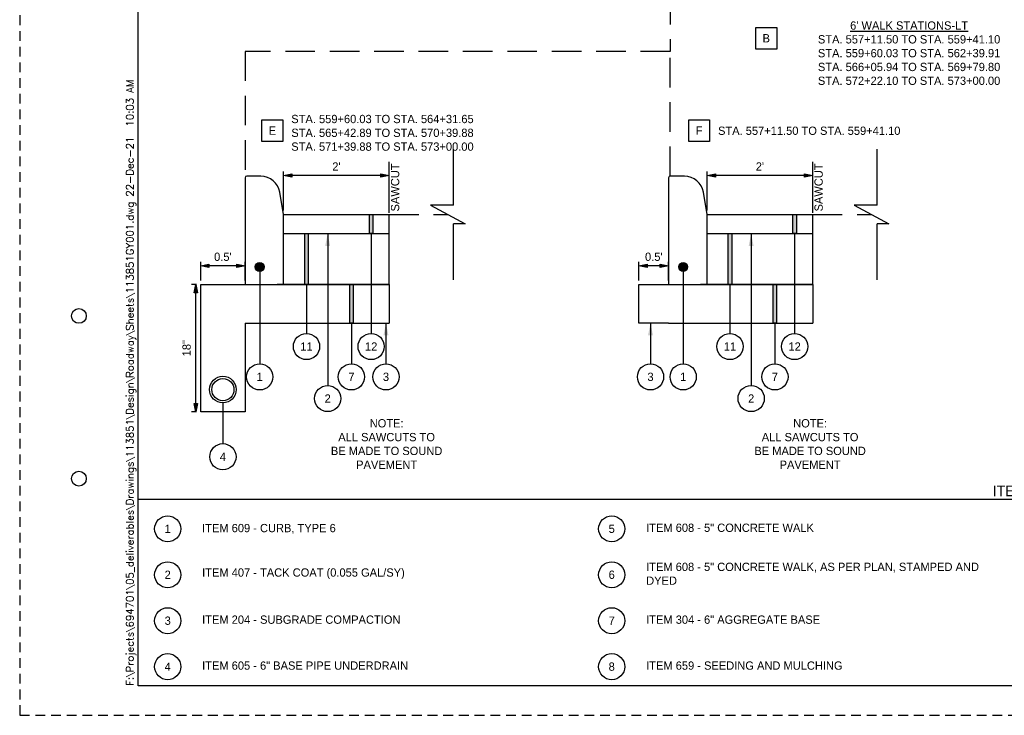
# Paper-space layout '113851GY001' of a CAD drawing. Header units: feet. Extents: x 0 to 55.7, y 0 to 22.
# Tile 1 of 21: x 0 to 16.6, y 0 to 11.8. Entities that reach past the tile are written whole.
import ezdxf
from ezdxf.enums import TextEntityAlignment as Align

# ---------------------------------------------------------------- set-up
doc = ezdxf.new("R2010")
doc.units = ezdxf.units.FT
doc.header["$MEASUREMENT"] = 0
doc.linetypes.add('DASHED', pattern=[0.75, 0.5, -0.25])
doc.linetypes.add('OhDOT_USTN3', pattern=[0.22, 0.165, -0.055])
for name, color, linetype in [('C-ANNO-TEXT', 7, 'Continuous'), ('SH_Border', 7, 'Continuous'), ('SH_Cut_Line', 7, 'OhDOT_USTN3'), ('SH_Data', 7, 'Continuous'), ('TX_P_1', 7, 'Continuous'), ('TX_P_20', 7, 'Continuous'), ('XS_X_Pavt', 133, 'OhDOT_USTN3')]:
    doc.layers.add(name, color=color, linetype=linetype)
doc.styles.add('DwgStamp', font='romans.shx')
doc.styles.add('Font 70-Main Title', font='txt', dxfattribs={"width": 1.15, "height": 0.25})
doc.styles.add('Slanted-Normal', font='font31.shx', dxfattribs={"height": 0.14})
doc.styles.add('Straight-Normal', font='font30.shx', dxfattribs={"height": 0.14})
doc.styles.add('Straight-Sub Title', font='font30.shx', dxfattribs={"height": 0.17})
doc.dimstyles.new('Dec-1  Slanted', dxfattribs={"dimtxt": 0.14, "dimasz": 0.14, "dimexe": 0.07, "dimexo": 0.07, "dimgap": 0.07, "dimtad": 1, "dimdec": 1, "dimzin": 3, "dimdsep": 46, "dimtxsty": 'Slanted-Normal', "dimblk": 'Dim1', "dimcen": 0, "dimclrd": 95, "dimclre": 95, "dimclrt": 7, "dimadec": 1, "dimazin": 3, "dimtfac": 1, "dimtdec": 1, "dimtix": 1, "dimtofl": 0, "dimtmove": 1, "dimatfit": 3, "dimldrblk": 'Dim1', "dimfxl": 1, "dimtolj": 1, "dimtzin": 0, "dimlwd": -1, "dimlwe": -1, "dimarcsym": 0})
doc.dimstyles.new('Dec-1  Straight', dxfattribs={"dimtxt": 0.14, "dimasz": 0.14, "dimexe": 0.07, "dimexo": 0.07, "dimgap": 0.07, "dimtad": 1, "dimdec": 1, "dimzin": 3, "dimdsep": 46, "dimtxsty": 'Straight-Normal', "dimblk": 'Dim1', "dimcen": 0, "dimclrd": 95, "dimclre": 95, "dimclrt": 256, "dimadec": 1, "dimazin": 3, "dimtfac": 1, "dimtdec": 1, "dimtix": 1, "dimtofl": 0, "dimtmove": 1, "dimatfit": 3, "dimldrblk": 'Dim1', "dimfxl": 1, "dimtolj": 1, "dimtzin": 0, "dimlwd": -1, "dimlwe": -1, "dimarcsym": 0})

# ---------------------------------------------------------------- blocks, each defined once
blk = doc.blocks.new('BLKWO')
at = {"layer": 'SH_Border', "color": 7, "linetype": 'Continuous', "flags": 128}
blk.add_lwpolyline([(2, 21.5), (33.5, 21.5), (33.5, 0.5), (2, 0.5), (2, 21.5)], close=True, dxfattribs=at)
at = {"layer": 'SH_Border', "color": 7, "linetype": 'Continuous'}
for centre in [(1, 6.75), (1, 4)]:
    blk.add_circle(centre, 0.125, dxfattribs=at)
at = {"layer": 'SH_Cut_Line', "color": 7, "linetype": 'OhDOT_USTN3', "flags": 128}
blk.add_lwpolyline([(0, 0), (34, 0), (34, 22), (0, 22), (0, 0)], close=True, dxfattribs=at)
at = {"layer": 'SH_Border', "color": 7, "linetype": 'Continuous', "style": 'DwgStamp'}
blk.add_text('F:\\Projects\\694701\\05_deliverables\\Drawings\\113851\\Design\\Roadway\\Sheets\\113851GY001.dwg 22-Dec-21  10:03 AM', height=0.125, rotation=90, dxfattribs=at).set_placement((1.925, 0.5))
at = {"layer": 'SH_Data', "style": 'Font 70-Main Title', "width": 1.15}
for tag, p in [('TITLEAREA2M', (33, 13.292)), ('TITLEAREA1', (33, 3.792))]:
    blk.add_attdef(tag, text='', height=0.25, rotation=90, dxfattribs=at).set_placement(p, align=Align.MIDDLE_CENTER)
at = {"layer": 'SH_Data', "style": 'Straight-Sub Title'}
for tag, p in [('SHEETNO', (33.02, 1.003)), ('SHEETTOTAL', (33.02, 0.663))]:
    blk.add_attdef(tag, text='', height=0.17, dxfattribs=at).set_placement(p, align=Align.BOTTOM_CENTER)
blk = doc.blocks.new('Dim1')
h = blk.add_hatch(color=4)
h.dxf.hatch_style = 1
h.paths.add_polyline_path([(0, 0), (-1, -0.2), (-1, 0.2)])
at = {"color": 4}
blk.add_lwpolyline([(0, 0), (-1, -0.2), (-1, 0.2), (0, 0)], dxfattribs=at)
blk = doc.blocks.new('*D561')
at = {"layer": 'C-ANNO-TEXT', "color": 95, "linetype": 'Continuous', "transparency": 16777216}
for p, q in [((2.987, 7.28), (2.904, 7.28)), ((2.974, 5.27), (2.974, 7.14)), ((2.987, 5.13), (2.904, 5.13))]:
    blk.add_line(p, q, dxfattribs=at)
at = {"layer": 'Defpoints', "color": 0, "transparency": 16777216}
for p in [(2.974, 7.28), (3.057, 7.28), (3.057, 5.13)]:
    blk.add_point(p, dxfattribs=at)
at = {"layer": 'C-ANNO-TEXT', "color": 95, "transparency": 16777216, "xscale": 0.14, "yscale": 0.14, "zscale": 0.14}
for p, rotation in [((2.974, 7.28), 90), ((2.974, 5.13), 270)]:
    blk.add_blockref('Dim1', p, dxfattribs=dict(at, rotation=rotation))
at = {"layer": 'C-ANNO-TEXT', "transparency": 16777216, "insert": (2.82, 6.205), "char_height": 0.14, "attachment_point": 5, "rotation": 90, "style": 'Straight-Normal'}
blk.add_mtext('\\A1;18"', dxfattribs=at)
blk = doc.blocks.new('*D560')
at = {"layer": 'C-ANNO-TEXT', "color": 95, "linetype": 'Continuous', "transparency": 16777216}
for p, q in [((4.458, 8.532), (4.458, 9.191)), ((6.242, 8.533), (6.242, 9.191)), ((6.102, 9.121), (4.598, 9.121))]:
    blk.add_line(p, q, dxfattribs=at)
at = {"layer": 'Defpoints', "color": 0, "transparency": 16777216}
for p in [(4.458, 9.121), (4.458, 8.462), (6.242, 8.463)]:
    blk.add_point(p, dxfattribs=at)
at = {"layer": 'C-ANNO-TEXT', "color": 95, "transparency": 16777216, "xscale": 0.14, "yscale": 0.14, "zscale": 0.14, "rotation": 180}
blk.add_blockref('Dim1', (4.458, 9.121), dxfattribs=at)
at = {"layer": 'C-ANNO-TEXT', "color": 95, "transparency": 16777216, "xscale": 0.14, "yscale": 0.14, "zscale": 0.14}
blk.add_blockref('Dim1', (6.242, 9.121), dxfattribs=at)
at = {"layer": 'C-ANNO-TEXT', "transparency": 16777216, "insert": (5.35, 9.275), "char_height": 0.14, "attachment_point": 5, "style": 'Straight-Normal'}
blk.add_mtext("\\A1;2'", dxfattribs=at)
blk = doc.blocks.new('*D606')
at = {"layer": 'C-ANNO-TEXT', "color": 95, "linetype": 'Continuous', "transparency": 16777216}
for p, q in [((11.611, 8.532), (11.611, 9.191)), ((13.395, 8.533), (13.395, 9.191)), ((13.255, 9.121), (11.751, 9.121))]:
    blk.add_line(p, q, dxfattribs=at)
at = {"layer": 'Defpoints', "color": 0, "transparency": 16777216}
for p in [(11.611, 9.121), (11.611, 8.462), (13.395, 8.463)]:
    blk.add_point(p, dxfattribs=at)
at = {"layer": 'C-ANNO-TEXT', "color": 95, "transparency": 16777216, "xscale": 0.14, "yscale": 0.14, "zscale": 0.14, "rotation": 180}
blk.add_blockref('Dim1', (11.611, 9.121), dxfattribs=at)
at = {"layer": 'C-ANNO-TEXT', "color": 95, "transparency": 16777216, "xscale": 0.14, "yscale": 0.14, "zscale": 0.14}
blk.add_blockref('Dim1', (13.395, 9.121), dxfattribs=at)
at = {"layer": 'C-ANNO-TEXT', "transparency": 16777216, "insert": (12.503, 9.275), "char_height": 0.14, "attachment_point": 5, "style": 'Straight-Normal'}
blk.add_mtext("\\A1;2'", dxfattribs=at)
blk = doc.blocks.new('*D622')
at = {"layer": 'Defpoints', "color": 0, "transparency": 16777216}
for p in [(10.461, 7.596), (10.461, 7.28), (10.961, 7.28)]:
    blk.add_point(p, dxfattribs=at)
at = {"layer": 'TX_P_20', "color": 95, "linetype": 'Continuous', "transparency": 16777216}
for p, q in [((10.461, 7.35), (10.461, 7.666)), ((10.961, 7.35), (10.961, 7.666)), ((10.821, 7.596), (10.601, 7.596))]:
    blk.add_line(p, q, dxfattribs=at)
at = {"layer": 'TX_P_20', "color": 95, "transparency": 16777216, "xscale": 0.14, "yscale": 0.14, "zscale": 0.14, "rotation": 180}
blk.add_blockref('Dim1', (10.461, 7.596), dxfattribs=at)
at = {"layer": 'TX_P_20', "color": 95, "transparency": 16777216, "xscale": 0.14, "yscale": 0.14, "zscale": 0.14}
blk.add_blockref('Dim1', (10.961, 7.596), dxfattribs=at)
at = {"layer": 'TX_P_20', "color": 7, "transparency": 16777216, "insert": (10.711, 7.749), "char_height": 0.14, "attachment_point": 5, "style": 'Slanted-Normal'}
blk.add_mtext("\\A1;0.5'", dxfattribs=at)
blk = doc.blocks.new('*D623')
at = {"layer": 'Defpoints', "color": 0, "transparency": 16777216}
for p in [(3.057, 7.596), (3.057, 7.28), (3.807, 7.28)]:
    blk.add_point(p, dxfattribs=at)
at = {"layer": 'TX_P_20', "color": 95, "linetype": 'Continuous', "transparency": 16777216}
for p, q in [((3.057, 7.35), (3.057, 7.666)), ((3.807, 7.35), (3.807, 7.666)), ((3.667, 7.596), (3.197, 7.596))]:
    blk.add_line(p, q, dxfattribs=at)
at = {"layer": 'TX_P_20', "color": 95, "transparency": 16777216, "xscale": 0.14, "yscale": 0.14, "zscale": 0.14, "rotation": 180}
blk.add_blockref('Dim1', (3.057, 7.596), dxfattribs=at)
at = {"layer": 'TX_P_20', "color": 95, "transparency": 16777216, "xscale": 0.14, "yscale": 0.14, "zscale": 0.14}
blk.add_blockref('Dim1', (3.807, 7.596), dxfattribs=at)
at = {"layer": 'TX_P_20', "color": 7, "transparency": 16777216, "insert": (3.432, 7.749), "char_height": 0.14, "attachment_point": 5, "style": 'Slanted-Normal'}
blk.add_mtext("\\A1;0.5'", dxfattribs=at)

psp = doc.layouts.new('113851GY001')

# ---------------------------------------------------------------- hatches: boundary and pattern name
for points in [[(5.90673, 8.14048), (5.96552, 8.14048), (5.96552, 8.46259), (5.90673, 8.46259)], [(13.06014, 8.14048), (13.11893, 8.14048), (13.11893, 8.46259), (13.06014, 8.46259)], [(4.87412, 8.14048), (4.81533, 8.14048), (4.81533, 7.27999), (4.87412, 7.27999)], [(12.02753, 8.14048), (11.96874, 8.14048), (11.96874, 7.27998), (12.02753, 7.27998)], [(5.63269, 7.27999), (5.5739, 7.27999), (5.5739, 6.6298), (5.63269, 6.6298)], [(12.7861, 7.27998), (12.72731, 7.27998), (12.72731, 6.62979), (12.7861, 6.62979)]]:
    psp.add_hatch(color=256).paths.add_polyline_path(points)
at = {"layer": 'C-ANNO-TEXT'}
h = psp.add_hatch(color=256, dxfattribs=at)
h.dxf.hatch_style = 1
h.paths.add_polyline_path([(5.16017, 7.93048), (5.20217, 8.14048), (5.24417, 7.93048)])
h = psp.add_hatch(color=256, dxfattribs=at)
h.dxf.hatch_style = 1
h.paths.add_polyline_path([(12.31359, 7.93048), (12.35559, 8.14048), (12.39759, 7.93048)])
h = psp.add_hatch(color=256, dxfattribs=at)
h.dxf.hatch_style = 1
edge = h.paths.add_edge_path()
edge.add_arc((4.05406, 7.57726), 0.075, 0, 360)
h = psp.add_hatch(color=256, dxfattribs=at)
h.dxf.hatch_style = 1
edge = h.paths.add_edge_path()
edge.add_arc((11.20747, 7.57726), 0.075, 0, 360)
h = psp.add_hatch(color=256, dxfattribs=at)
h.dxf.hatch_style = 1
h.paths.add_polyline_path([(6.22911, 6.4198), (6.18711, 6.6298), (6.14511, 6.4198)])
h = psp.add_hatch(color=256, dxfattribs=at)
h.dxf.hatch_style = 1
h.paths.add_polyline_path([(10.6976, 6.41979), (10.6556, 6.62979), (10.6136, 6.41979)])

# ---------------------------------------------------------------- linework, layer by layer
for p, q in [((7.32984, 8.6228), (7.32984, 9.56971)), ((14.48326, 8.62279), (14.48326, 9.56971)), ((3.8074, 8.86815), (3.8074, 8.22305)), ((10.96082, 8.86815), (10.96082, 8.22304)), ((7.32984, 8.6228), (6.94194, 8.6228)), ((6.94194, 8.6228), (7.52499, 8.30499)), ((14.48326, 8.62279), (14.09535, 8.62279)), ((14.09535, 8.62279), (14.6784, 8.30499)), ((3.8074, 8.22305), (3.8074, 7.70372)), ((7.52499, 8.30499), (7.32984, 8.30499)), ((7.32984, 7.35807), (7.32984, 8.30499)), ((10.96082, 8.22304), (10.96082, 7.70372)), ((14.6784, 8.30499), (14.48326, 8.30499)), ((14.48326, 7.35807), (14.48326, 8.30499)), ((6.24232, 7.27999), (4.34675, 7.27999)), ((13.39574, 7.27998), (11.50016, 7.27998))]:
    psp.add_line(p, q, dxfattribs=at)
for centre, radius in [((4.05406, 7.57726), 0.075), ((11.20747, 7.57726), 0.075), ((3.4324, 5.5048), 0.225), ((3.4324, 5.5048), 0.1875)]:
    psp.add_circle(centre, radius, dxfattribs=at)
at = {"layer": 'SH_Data'}
psp.add_lwpolyline([(2, 3.65143), (32.5, 3.65143)], dxfattribs=at)
at = {"layer": 'TX_P_1'}
for p, q in [((5.20217, 8.14048), (5.20217, 5.57484)), ((5.93612, 8.14048), (5.93612, 6.45386)), ((12.35559, 8.14048), (12.35559, 5.57484)), ((13.08954, 8.14048), (13.08954, 6.45386)), ((4.05406, 7.57726), (4.05406, 5.94133)), ((11.20747, 7.57726), (11.20747, 5.94133)), ((4.84473, 7.27999), (4.84473, 6.45386)), ((11.99814, 7.27998), (11.99814, 6.45386)), ((5.60329, 6.6298), (5.60329, 5.94133)), ((6.18711, 6.6298), (6.18711, 5.94133)), ((10.6556, 6.62979), (10.6556, 5.94133)), ((12.75671, 6.62979), (12.75671, 5.94133)), ((3.4324, 5.2798), (3.4324, 4.59133))]:
    psp.add_line(p, q, dxfattribs=at)
at = {"layer": 'TX_P_1', "flags": 128}
for points in [[(12.43412, 11.62658), (12.78808, 11.62658), (12.78808, 11.25817), (12.43412, 11.25817)], [(4.09162, 10.06539), (4.44557, 10.06539), (4.44557, 9.69698), (4.09162, 9.69698)], [(11.30027, 10.06539), (11.65423, 10.06539), (11.65423, 9.69698), (11.30027, 9.69698)]]:
    psp.add_lwpolyline(points, close=True, dxfattribs=at)
at = {"layer": 'TX_P_1'}
for centre, radius in [((4.84473, 6.23236), 0.2215), ((5.93612, 6.23236), 0.2215), ((11.99814, 6.23235), 0.2215), ((13.08954, 6.23235), 0.2215), ((4.05406, 5.71983), 0.2215), ((5.60329, 5.71983), 0.2215), ((6.18711, 5.71983), 0.2215), ((10.6556, 5.71983), 0.2215), ((11.20747, 5.71983), 0.2215), ((12.75671, 5.71983), 0.2215), ((5.20217, 5.35334), 0.2215), ((12.35559, 5.35334), 0.2215), ((3.4324, 4.36983), 0.2215), ((2.5, 3.15143), 0.2204), ((10, 3.15143), 0.2204), ((2.5, 2.375), 0.2204), ((10, 2.375), 0.2204), ((2.5, 1.59857), 0.2204), ((10, 1.59857), 0.2204), ((2.5, 0.82213), 0.2204), ((10, 0.82213), 0.2204)]:
    psp.add_circle(centre, radius, dxfattribs=at)
at = {"layer": 'TX_P_20', "linetype": 'DASHED'}
for points in [[(10.98791, 15.17602), (10.98791, 11.22086), (3.8074, 11.22086), (3.8074, 9.08477)], [(10.98791, 9.11186), (10.98791, 11.22086)]]:
    psp.add_lwpolyline(points, dxfattribs=at)
at = {"layer": 'TX_P_20'}
for points in [[(6.24263, 8.49109), (6.24263, 9.35609)], [(13.39604, 8.49109), (13.39604, 9.35609)], [(4.45743, 8.46259), (6.24171, 8.46259)], [(6.24232, 7.27999), (6.24171, 8.46259)], [(11.61084, 8.46259), (13.39513, 8.46259)], [(13.39574, 7.27998), (13.39513, 8.46259)], [(4.4576, 8.14048), (6.24188, 8.14048)], [(11.61101, 8.14048), (13.39529, 8.14048)], [(3.8074, 6.6298), (3.8074, 6.6298), (3.8074, 5.1298), (3.0574, 5.1298), (3.0574, 7.27999), (6.24232, 7.27999), (6.24232, 6.6298)], [(10.96082, 6.62979), (10.46082, 6.62979), (10.46082, 7.27998), (13.39574, 7.27998), (13.39574, 6.62979)], [(3.8074, 6.6298), (6.24232, 6.6298)], [(10.96082, 6.62979), (13.39574, 6.62979)]]:
    psp.add_lwpolyline(points, dxfattribs=at)
at = {"layer": 'TX_P_20', "flags": 128}
for points in [[(3.8074, 9.08477), (3.8074, 7.27999), (4.4576, 7.27999), (4.4576, 8.46167), (4.39451, 8.84021, 0.36662936), (4.07383, 9.11186), (3.8345, 9.11186, 0.41421356), (3.8074, 9.08477)], [(10.96082, 9.08477), (10.96082, 7.27998), (11.61101, 7.27998), (11.61101, 8.46167), (11.54792, 8.84021, 0.36662936), (11.22725, 9.11186), (10.98791, 9.11186, 0.41421356), (10.96082, 9.08477)]]:
    psp.add_lwpolyline(points, format="xyb", dxfattribs=at)
for points in [[(5.90673, 8.46259), (5.96552, 8.46259), (5.96552, 8.14048), (5.90673, 8.14048)], [(13.06014, 8.46259), (13.11893, 8.46259), (13.11893, 8.14048), (13.06014, 8.14048)], [(4.81533, 8.14048), (4.87412, 8.14048), (4.87412, 7.27999), (4.81533, 7.27999)], [(11.96874, 8.14048), (12.02753, 8.14048), (12.02753, 7.27998), (11.96874, 7.27998)], [(5.5739, 7.27999), (5.63269, 7.27999), (5.63269, 6.6298), (5.5739, 6.6298)], [(12.72731, 7.27998), (12.7861, 7.27998), (12.7861, 6.62979), (12.72731, 6.62979)]]:
    psp.add_lwpolyline(points, close=True, dxfattribs=at)
at = {"layer": 'XS_X_Pavt', "linetype": 'DASHED'}
for points in [[(6.24171, 8.46259), (7.2349, 8.46311)], [(13.39513, 8.46259), (14.38832, 8.46311)]]:
    psp.add_lwpolyline(points, dxfattribs=at)

# ---------------------------------------------------------------- block references
at = {"layer": 'C-ANNO-TEXT'}
psp.add_blockref('BLKWO', (0, 0), dxfattribs=at)

# ---------------------------------------------------------------- texts
at = {"layer": 'C-ANNO-TEXT', "char_height": 0.14, "attachment_point": 5, "rotation": 90, "style": 'Straight-Normal'}
for insert in [(6.34229, 8.92112), (13.4957, 8.92111)]:
    psp.add_mtext('\\A1;SAWCUT', dxfattribs=dict(at, insert=insert))
at = {"layer": 'C-ANNO-TEXT', "char_height": 0.14, "width": 1.9147333, "attachment_point": 5, "rotation": 0.000202, "style": 'Straight-Normal'}
for insert in [(6.1981, 4.58534), (13.35151, 4.58534)]:
    psp.add_mtext('\\A1;NOTE: \\PALL SAWCUTS TO BE MADE TO SOUND PAVEMENT', dxfattribs=dict(at, insert=insert))
at = {"layer": 'SH_Data', "style": 'Slanted-Normal'}
for s, width, gutter_width, heights, insert, char_height, attachment_point in [('B', 0.5064558, 1.5, [0], (12.6111, 11.44237), 0.14, 5), ('E', 0.5064558, 1.5, [0], (4.26859, 9.88118), 0.14, 5), ('F', 0.5064558, 1.5, [0], (11.47725, 9.88118), 0.14, 5), ('11', 0.1066232, 1.005, [0], (4.84473, 6.23236), 0.1407, 5), ('12', 0.1066232, 1.005, [0], (5.93612, 6.23236), 0.1407, 5), ('11', 0.1066232, 1.005, [0], (11.99814, 6.23235), 0.1407, 5), ('12', 0.1066232, 1.005, [0], (13.08954, 6.23235), 0.1407, 5), ('1', 0.1066232, 1.005, [0], (4.05406, 5.71983), 0.1407, 5), ('7', 0.1407, 1.005, [0], (5.60329, 5.71983), 0.1407, 5), ('1', 0.1066232, 1.005, [0], (11.20747, 5.71983), 0.1407, 5), ('7', 0.1407, 1.005, [0], (12.75671, 5.71983), 0.1407, 5), ('2', 0.1066232, 1.005, [0], (5.20217, 5.35334), 0.1407, 5), ('2', 0.1066232, 1.005, [0], (12.35559, 5.35334), 0.1407, 5), ('4', 0.1066232, 1.005, [0], (3.4324, 4.36983), 0.1407, 5), ('\\A1;ITEM LEGEND', 5.8397203, 1, [0], (17.25, 3.69893), 0.18, 8), ('1', 0.3376372, 1, [0], (2.5, 3.15143), 0.14, 5), ('{\\Fiso_fontright|c0;\\C7;ITEM 609 - CURB, TYPE 6}', 5.8397203, 1, [0], (3.08118, 3.15143), 0.14, 4), ('5', 0.4240077, 1, [0.03123], (10, 3.15143), 0.14, 5), ('{\\Fiso_fontright|c0;\\C7;ITEM 608 - 5" CONCRETE WALK}', 3.5014, 1, [0], (10.58187, 3.16893), 0.14, 4), ('\\A1;ITEM 608 - 5" CONCRETE WALK, AS PER PLAN, STAMPED AND DYED', 5.8397203, 1, [0], (10.58187, 2.39248), 0.14, 4), ('2', 0.3376372, 1, [0], (2.5, 2.375), 0.14, 5), ('\\pt0.98;{\\Fiso_fontright|c0;\\C7;ITEM 407 - TACK COAT (0.055 GAL/SY)}', 5.8397203, 1, [0], (3.08187, 2.39249), 0.14, 4), ('6', 0.3376372, 1, [0], (10, 2.375), 0.14, 5), ('3', 0.2224758, 1, [0.12], (2.5, 1.59857), 0.14, 5), ('\\A1;ITEM 204 - SUBGRADE COMPACTION', 5.8397203, 1, [0], (3.08187, 1.61611), 0.14, 4), ('7', 0.3376372, 1, [0], (10, 1.59857), 0.14, 5), ('\\A1;ITEM 304 - 6" AGGREGATE BASE', 5.8397203, 1, [0], (10.58187, 1.61605), 0.14, 4), ('4', 0.3376372, 1, [0.12], (2.5, 0.82213), 0.14, 5), ('\\A1;ITEM 605 - 6" BASE PIPE UNDERDRAIN', 5.8397203, 1, [0], (3.08187, 0.83968), 0.14, 4), ('8', 0.3376372, 1, [0], (10, 0.82213), 0.14, 5), ('\\A1;ITEM 659 - SEEDING AND MULCHING', 5.8397203, 1, [0], (10.58187, 0.83962), 0.14, 4)]:
    psp.add_mtext_dynamic_manual_height_columns(s, width=width, gutter_width=gutter_width, heights=heights, dxfattribs=dict(at, insert=insert, char_height=char_height, attachment_point=attachment_point))
at = {"layer": 'SH_Data', "char_height": 0.1407, "attachment_point": 5, "rotation": 0.000202, "style": 'Slanted-Normal'}
for insert in [(6.18711, 5.71983), (10.6556, 5.71983)]:
    psp.add_mtext_dynamic_manual_height_columns('3', width=0.1066232, gutter_width=1.005, heights=[0], dxfattribs=dict(at, insert=insert))
at = {"layer": 'TX_P_20', "char_height": 0.14, "style": 'Slanted-Normal'}
for s, width, insert, attachment_point in [("{\\L6' WALK STATIONS-LT\\P}STA. 557+11.50 TO STA. 559+41.10\\PSTA. 559+60.03 TO STA. 562+39.91\\PSTA. 566+05.94 TO STA. 569+79.80\\PSTA. 572+22.10 TO STA. 573+00.00", 4.8686542, (15.02347, 11.18993), 5), ('STA. 559+60.03 TO STA. 564+31.65\\PSTA. 565+42.89 TO STA. 570+39.88\\PSTA. 571+39.88 TO STA. 573+00.00', 4.4391635, (4.58747, 10.14799), 1), ('STA. 557+11.50 TO STA. 559+41.10', 3.9313562, (11.79612, 9.94941), 1)]:
    psp.add_mtext_dynamic_manual_height_columns(s, width=width, gutter_width=0.7, heights=[0], dxfattribs=dict(at, insert=insert, attachment_point=attachment_point))

# ---------------------------------------------------------------- dimensions: what is measured, and where the dimension line sits
at = {"layer": 'C-ANNO-TEXT'}
for base, p1, p2, picture, middle in [((4.4576, 9.12144), (6.24171, 8.46259), (4.4576, 8.46167), '*D560', (5.34965, 9.27477)), ((11.61101, 9.12144), (13.39513, 8.46259), (11.61101, 8.46167), '*D606', (12.50307, 9.27477))]:
    dim = psp.add_linear_dim(base=base, p1=p1, p2=p2, text="2'", dimstyle='Dec-1  Straight', override={"dimpost": "'"}, dxfattribs=at)
    dim.commit()
    dim.dimension.update_dxf_attribs({"geometry": picture, "text_midpoint": middle})
dim = psp.add_aligned_dim(p1=(3.0574, 5.1298), p2=(3.0574, 7.28), distance=0.08358, text='18"', dimstyle='Dec-1  Straight', override={"dimpost": "'"}, dxfattribs=at)
dim.commit()
dim.dimension.update_dxf_attribs({"geometry": '*D561', "text_midpoint": (2.8205, 6.2049)})
at = {"layer": 'TX_P_20'}
dim = psp.add_linear_dim(base=(3.0574, 7.59616), p1=(3.8074, 7.27999), p2=(3.0574, 7.27999), text="0.5'", dimstyle='Dec-1  Slanted', override={"dimpost": "'"}, dxfattribs=at)
dim.commit()
dim.dimension.update_dxf_attribs({"geometry": '*D623', "text_midpoint": (3.4324, 7.7495)})
dim = psp.add_linear_dim(base=(10.46082, 7.59616), p1=(10.96082, 7.27998), p2=(10.46082, 7.27998), dimstyle='Dec-1  Slanted', override={"dimpost": "'"}, dxfattribs=at)
dim.commit()
dim.dimension.update_dxf_attribs({"geometry": '*D622', "text_midpoint": (10.71082, 7.74949)})

doc.saveas('drawing.dxf')
